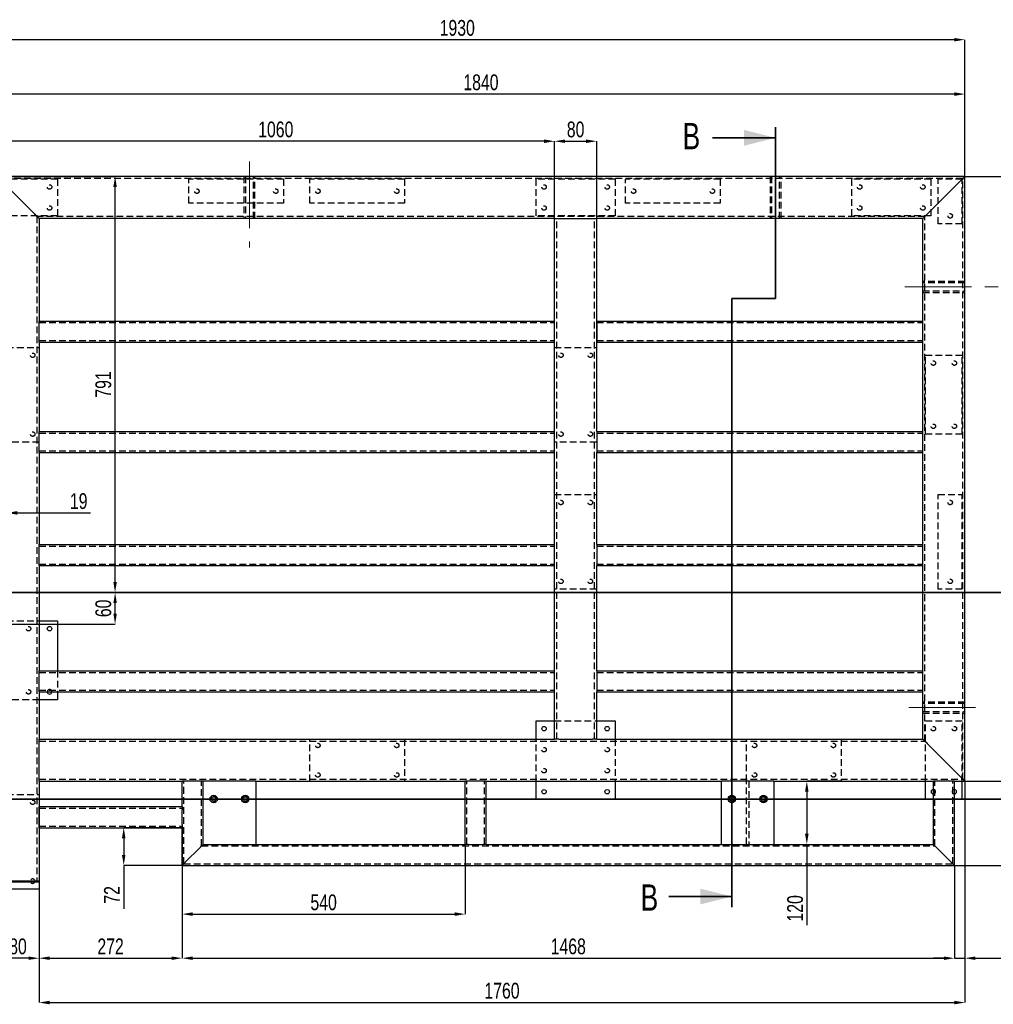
# Model space of a CAD drawing. Header units: millimetres. Extents: x 0 to 841, y 0 to 594.
# Tile 5 of 20: x 154 to 339, y 126 to 313. Entities that reach past the tile are written whole.
import ezdxf

# ---------------------------------------------------------------- set-up
doc = ezdxf.new("R2010")
doc.units = ezdxf.units.MM
doc.header["$PDSIZE"] = -1
doc.linetypes.add('CENTERX2', pattern=[20.32, 12.7, -2.54, 2.54, -2.54])
doc.linetypes.add('HIDDEN', pattern=[1.905, 1.27, -0.635])
for name, color, linetype in [('COTES', 1, 'Continuous'), ('TRAIT-MIXTES', 3, 'CENTERX2'), ('TRAIT-TIRET', 2, 'HIDDEN')]:
    doc.layers.add(name, color=color, linetype=linetype)
doc.layers.add('TRAIT-FORT', color=4, linetype='Continuous', lineweight=25)
doc.styles.add('SLDTEXTSTYLE0', font='TXT', dxfattribs={"width": 0.75})
doc.dimstyles.new('SLDDIMSTYLE0', dxfattribs={"dimtxt": 3, "dimasz": 2, "dimexe": 0, "dimexo": 0.0625, "dimgap": 0.75, "dimtad": 1, "dimdec": 0, "dimlfac": 10, "dimrnd": 1e-09, "dimzin": 12, "dimdsep": 46, "dimtxsty": 'SLDTEXTSTYLE0', "dimsah": 1, "dimcen": 0.09, "dimadec": 0, "dimazin": 3, "dimtfac": 1, "dimtdec": 0, "dimtofl": 0, "dimtmove": 0, "dimatfit": 3, "dimfxl": 1, "dimfrac": 2, "dimtolj": 1, "dimtzin": 12, "dimarcsym": 0})
doc.dimstyles.new('SLDDIMSTYLE1', dxfattribs={"dimtxt": 3, "dimasz": 2, "dimexe": 0, "dimexo": 0.0625, "dimgap": 0.75, "dimtad": 1, "dimdec": 0, "dimlfac": 10, "dimrnd": 1e-09, "dimzin": 12, "dimdsep": 46, "dimtxsty": 'SLDTEXTSTYLE0', "dimsah": 1, "dimcen": 0.09, "dimadec": 0, "dimazin": 3, "dimtfac": 1, "dimtdec": 0, "dimtmove": 0, "dimatfit": 0, "dimfxl": 1, "dimfrac": 2, "dimtolj": 1, "dimtzin": 12, "dimarcsym": 0})

# ---------------------------------------------------------------- blocks, each defined once
blk = doc.blocks.new('_D')
at = {"layer": 'COTES', "color": 0, "lineweight": -2, "transparency": 16777216}
for p, q in [((149.84, 283.74), (149.84, 299.33)), ((331.84, 299.33), (151.84, 299.33)), ((333.84, 283.74), (333.84, 299.33))]:
    blk.add_line(p, q, dxfattribs=at)
at = {"layer": 'COTES', "color": 0, "transparency": 16777216}
for points in [[(151.84, 299.67), (151.84, 299), (149.84, 299.33)], [(331.84, 299.67), (331.84, 299), (333.84, 299.33)]]:
    blk.add_solid(points, dxfattribs=at)
at = {"layer": 'Defpoints', "color": 0, "transparency": 16777216}
for p in [(149.84, 299.33), (149.84, 283.68), (333.84, 283.68)]:
    blk.add_point(p, dxfattribs=at)
at = {"layer": 'COTES', "color": 0, "transparency": 16777216, "insert": (241.84, 303.08), "char_height": 3, "attachment_point": 2, "style": 'SLDTEXTSTYLE0'}
blk.add_mtext('\\A1;1840', dxfattribs=at)
blk = doc.blocks.new('_D_1')
at = {"layer": 'COTES', "color": 0, "lineweight": -2, "transparency": 16777216}
for p, q in [((333.91, 283.68), (355.23, 283.68)), ((355.23, 170.68), (355.23, 281.68)), ((333.91, 168.68), (355.23, 168.68))]:
    blk.add_line(p, q, dxfattribs=at)
at = {"layer": 'COTES', "color": 0, "transparency": 16777216}
for points in [[(354.9, 281.68), (355.56, 281.68), (355.23, 283.68)], [(354.9, 170.68), (355.56, 170.68), (355.23, 168.68)]]:
    blk.add_solid(points, dxfattribs=at)
at = {"layer": 'Defpoints', "color": 0, "transparency": 16777216}
for p in [(333.84, 283.68), (355.23, 283.68), (333.84, 168.68)]:
    blk.add_point(p, dxfattribs=at)
at = {"layer": 'COTES', "color": 0, "transparency": 16777216, "insert": (351.48, 226.18), "char_height": 3, "attachment_point": 2, "rotation": 90, "style": 'SLDTEXTSTYLE0'}
blk.add_mtext('\\A1;1150', dxfattribs=at)
blk = doc.blocks.new('_D_2')
at = {"layer": 'COTES', "color": 0, "lineweight": -2, "transparency": 16777216}
for p, q in [((157.84, 168.61), (157.84, 126.6)), ((333.84, 168.61), (333.84, 126.6)), ((159.84, 126.6), (331.84, 126.6))]:
    blk.add_line(p, q, dxfattribs=at)
at = {"layer": 'COTES', "color": 0, "transparency": 16777216}
for points in [[(159.84, 126.93), (159.84, 126.26), (157.84, 126.6)], [(331.84, 126.93), (331.84, 126.26), (333.84, 126.6)]]:
    blk.add_solid(points, dxfattribs=at)
at = {"layer": 'Defpoints', "color": 0, "transparency": 16777216}
for p in [(157.84, 168.68), (333.84, 168.68), (333.84, 126.6)]:
    blk.add_point(p, dxfattribs=at)
at = {"layer": 'COTES', "color": 0, "transparency": 16777216, "insert": (245.84, 130.35), "char_height": 3, "attachment_point": 2, "style": 'SLDTEXTSTYLE0'}
blk.add_mtext('\\A1;1760', dxfattribs=at)
blk = doc.blocks.new('_D_3')
at = {"layer": 'COTES', "color": 0, "lineweight": -2, "transparency": 16777216}
for p, q in [((140.84, 281.74), (140.84, 309.68)), ((331.84, 309.68), (142.84, 309.68)), ((333.84, 283.74), (333.84, 309.68))]:
    blk.add_line(p, q, dxfattribs=at)
at = {"layer": 'COTES', "color": 0, "transparency": 16777216}
for points in [[(142.84, 310.01), (142.84, 309.35), (140.84, 309.68)], [(331.84, 310.01), (331.84, 309.35), (333.84, 309.68)]]:
    blk.add_solid(points, dxfattribs=at)
at = {"layer": 'Defpoints', "color": 0, "transparency": 16777216}
for p in [(140.84, 309.68), (333.84, 283.68), (140.84, 281.68)]:
    blk.add_point(p, dxfattribs=at)
at = {"layer": 'COTES', "color": 0, "transparency": 16777216, "insert": (237.34, 313.43), "char_height": 3, "attachment_point": 2, "style": 'SLDTEXTSTYLE0'}
blk.add_mtext('\\A1;1930', dxfattribs=at)
blk = doc.blocks.new('_D_7')
at = {"layer": 'COTES', "color": 0, "lineweight": -2, "transparency": 16777216}
for p, q in [((255.84, 251.24), (255.84, 290.37)), ((257.84, 290.37), (261.84, 290.37)), ((263.84, 251.24), (263.84, 290.37))]:
    blk.add_line(p, q, dxfattribs=at)
at = {"layer": 'COTES', "color": 0, "transparency": 16777216}
for points in [[(257.84, 290.71), (257.84, 290.04), (255.84, 290.37)], [(261.84, 290.71), (261.84, 290.04), (263.84, 290.37)]]:
    blk.add_solid(points, dxfattribs=at)
at = {"layer": 'Defpoints', "color": 0, "transparency": 16777216}
for p in [(263.84, 290.37), (255.84, 251.18), (263.84, 251.18)]:
    blk.add_point(p, dxfattribs=at)
at = {"layer": 'COTES', "color": 0, "transparency": 16777216, "insert": (259.84, 294.12), "char_height": 3, "attachment_point": 2, "style": 'SLDTEXTSTYLE0'}
blk.add_mtext('\\A1;80', dxfattribs=at)
blk = doc.blocks.new('_D_8')
at = {"layer": 'COTES', "color": 0, "lineweight": -2, "transparency": 16777216}
for p, q in [((149.84, 283.74), (149.84, 290.37)), ((253.84, 290.37), (151.84, 290.37)), ((255.84, 275.74), (255.84, 290.37))]:
    blk.add_line(p, q, dxfattribs=at)
at = {"layer": 'COTES', "color": 0, "transparency": 16777216}
for points in [[(151.84, 290.71), (151.84, 290.04), (149.84, 290.37)], [(253.84, 290.71), (253.84, 290.04), (255.84, 290.37)]]:
    blk.add_solid(points, dxfattribs=at)
at = {"layer": 'Defpoints', "color": 0, "transparency": 16777216}
for p in [(149.84, 290.37), (149.84, 283.68), (255.84, 275.68)]:
    blk.add_point(p, dxfattribs=at)
at = {"layer": 'COTES', "color": 0, "transparency": 16777216, "insert": (202.84, 294.12), "char_height": 3, "attachment_point": 2, "style": 'SLDTEXTSTYLE0'}
blk.add_mtext('\\A1;1060', dxfattribs=at)
blk = doc.blocks.new('_D_9')
at = {"layer": 'COTES', "color": 0, "lineweight": -2, "transparency": 16777216}
for p, q in [((331.91, 168.68), (355.23, 168.68)), ((355.23, 154.68), (355.23, 166.68)), ((331.91, 152.68), (355.23, 152.68))]:
    blk.add_line(p, q, dxfattribs=at)
at = {"layer": 'COTES', "color": 0, "transparency": 16777216}
for points in [[(354.9, 166.68), (355.56, 166.68), (355.23, 168.68)], [(354.9, 154.68), (355.56, 154.68), (355.23, 152.68)]]:
    blk.add_solid(points, dxfattribs=at)
at = {"layer": 'Defpoints', "color": 0, "transparency": 16777216}
for p in [(331.84, 168.68), (355.23, 168.68), (331.84, 152.68)]:
    blk.add_point(p, dxfattribs=at)
at = {"layer": 'COTES', "color": 0, "transparency": 16777216, "insert": (351.48, 160.68), "char_height": 3, "attachment_point": 2, "rotation": 90, "style": 'SLDTEXTSTYLE0'}
blk.add_mtext('\\A1;160', dxfattribs=at)
blk = doc.blocks.new('_D_10')
at = {"layer": 'COTES', "color": 0, "lineweight": -2, "transparency": 16777216}
for p, q in [((333.84, 168.61), (333.84, 135.03)), ((331.84, 152.61), (331.84, 135.03)), ((329.84, 135.03), (327.84, 135.03)), ((331.84, 135.03), (333.84, 135.03)), ((335.84, 135.03), (345.06, 135.03))]:
    blk.add_line(p, q, dxfattribs=at)
at = {"layer": 'COTES', "color": 0, "transparency": 16777216}
for points in [[(329.84, 135.36), (329.84, 134.7), (331.84, 135.03)], [(335.84, 135.36), (335.84, 134.7), (333.84, 135.03)]]:
    blk.add_solid(points, dxfattribs=at)
at = {"layer": 'Defpoints', "color": 0, "transparency": 16777216}
for p in [(333.84, 168.68), (331.84, 152.68), (333.84, 135.03)]:
    blk.add_point(p, dxfattribs=at)
at = {"layer": 'COTES', "color": 0, "transparency": 16777216, "insert": (342.62, 138.78), "char_height": 3, "attachment_point": 2, "style": 'SLDTEXTSTYLE0'}
blk.add_mtext('\\A1;20', dxfattribs=at)
blk = doc.blocks.new('_D_11')
at = {"layer": 'COTES', "color": 0, "lineweight": -2, "transparency": 16777216}
for p, q in [((185.04, 152.61), (185.04, 135.03)), ((331.84, 152.61), (331.84, 135.03)), ((187.04, 135.03), (329.84, 135.03))]:
    blk.add_line(p, q, dxfattribs=at)
at = {"layer": 'COTES', "color": 0, "transparency": 16777216}
for points in [[(187.04, 135.36), (187.04, 134.7), (185.04, 135.03)], [(329.84, 135.36), (329.84, 134.7), (331.84, 135.03)]]:
    blk.add_solid(points, dxfattribs=at)
at = {"layer": 'Defpoints', "color": 0, "transparency": 16777216}
for p in [(185.04, 152.68), (331.84, 152.68), (331.84, 135.03)]:
    blk.add_point(p, dxfattribs=at)
at = {"layer": 'COTES', "color": 0, "transparency": 16777216, "insert": (258.44, 138.78), "char_height": 3, "attachment_point": 2, "style": 'SLDTEXTSTYLE0'}
blk.add_mtext('\\A1;1468', dxfattribs=at)
blk = doc.blocks.new('_D_12')
at = {"layer": 'COTES', "color": 0, "lineweight": -2, "transparency": 16777216}
for p, q in [((185.04, 159.79), (185.04, 135.03)), ((157.84, 148.11), (157.84, 135.03)), ((159.84, 135.03), (183.04, 135.03))]:
    blk.add_line(p, q, dxfattribs=at)
at = {"layer": 'COTES', "color": 0, "transparency": 16777216}
for points in [[(159.84, 135.36), (159.84, 134.7), (157.84, 135.03)], [(183.04, 135.36), (183.04, 134.7), (185.04, 135.03)]]:
    blk.add_solid(points, dxfattribs=at)
at = {"layer": 'Defpoints', "color": 0, "transparency": 16777216}
for p in [(185.04, 159.85), (157.84, 148.18), (185.04, 135.03)]:
    blk.add_point(p, dxfattribs=at)
at = {"layer": 'COTES', "color": 0, "transparency": 16777216, "insert": (171.44, 138.78), "char_height": 3, "attachment_point": 2, "style": 'SLDTEXTSTYLE0'}
blk.add_mtext('\\A1;272', dxfattribs=at)
blk = doc.blocks.new('_D_14')
at = {"layer": 'COTES', "color": 0, "lineweight": -2, "transparency": 16777216}
for p, q in [((149.84, 148.11), (149.84, 135.03)), ((157.84, 148.11), (157.84, 135.03)), ((155.84, 135.03), (151.84, 135.03))]:
    blk.add_line(p, q, dxfattribs=at)
at = {"layer": 'COTES', "color": 0, "transparency": 16777216}
for points in [[(151.84, 135.36), (151.84, 134.7), (149.84, 135.03)], [(155.84, 135.36), (155.84, 134.7), (157.84, 135.03)]]:
    blk.add_solid(points, dxfattribs=at)
at = {"layer": 'Defpoints', "color": 0, "transparency": 16777216}
for p in [(149.84, 148.18), (157.84, 148.18), (149.84, 135.03)]:
    blk.add_point(p, dxfattribs=at)
at = {"layer": 'COTES', "color": 0, "transparency": 16777216, "insert": (153.84, 138.78), "char_height": 3, "attachment_point": 2, "style": 'SLDTEXTSTYLE0'}
blk.add_mtext('\\A1;80', dxfattribs=at)
blk = doc.blocks.new('_D_19')
at = {"layer": 'COTES', "color": 0, "lineweight": -2, "transparency": 16777216}
for p, q in [((238.84, 156.61), (238.84, 143.41)), ((185.04, 152.61), (185.04, 143.41)), ((187.04, 143.41), (236.84, 143.41))]:
    blk.add_line(p, q, dxfattribs=at)
at = {"layer": 'COTES', "color": 0, "transparency": 16777216}
for points in [[(187.04, 143.75), (187.04, 143.08), (185.04, 143.41)], [(236.84, 143.75), (236.84, 143.08), (238.84, 143.41)]]:
    blk.add_solid(points, dxfattribs=at)
at = {"layer": 'Defpoints', "color": 0, "transparency": 16777216}
for p in [(238.84, 156.68), (185.04, 152.68), (238.84, 143.41)]:
    blk.add_point(p, dxfattribs=at)
at = {"layer": 'COTES', "color": 0, "transparency": 16777216, "insert": (211.94, 147.16), "char_height": 3, "attachment_point": 2, "style": 'SLDTEXTSTYLE0'}
blk.add_mtext('\\A1;540', dxfattribs=at)
blk = doc.blocks.new('_D_20')
at = {"layer": 'COTES', "color": 0, "lineweight": -2, "transparency": 16777216}
for p, q in [((184.98, 159.85), (173.94, 159.85)), ((173.94, 157.85), (173.94, 154.68)), ((184.98, 152.68), (173.94, 152.68)), ((173.94, 152.68), (173.94, 144.44))]:
    blk.add_line(p, q, dxfattribs=at)
at = {"layer": 'COTES', "color": 0, "transparency": 16777216}
for points in [[(173.6, 157.85), (174.27, 157.85), (173.94, 159.85)], [(173.6, 154.68), (174.27, 154.68), (173.94, 152.68)]]:
    blk.add_solid(points, dxfattribs=at)
at = {"layer": 'Defpoints', "color": 0, "transparency": 16777216}
for p in [(185.04, 159.85), (173.94, 152.68), (185.04, 152.68)]:
    blk.add_point(p, dxfattribs=at)
at = {"layer": 'COTES', "color": 0, "transparency": 16777216, "insert": (170.19, 147.07), "char_height": 3, "attachment_point": 2, "rotation": 90, "style": 'SLDTEXTSTYLE0'}
blk.add_mtext('\\A1;72', dxfattribs=at)
blk = doc.blocks.new('_D_21')
at = {"layer": 'COTES', "color": 0, "lineweight": -2, "transparency": 16777216}
for p, q in [((149.78, 283.68), (118.84, 283.68)), ((118.84, 167.3), (118.84, 281.68)), ((190.98, 165.3), (118.84, 165.3))]:
    blk.add_line(p, q, dxfattribs=at)
at = {"layer": 'COTES', "color": 0, "transparency": 16777216}
for points in [[(118.51, 281.68), (119.18, 281.68), (118.84, 283.68)], [(118.51, 167.3), (119.18, 167.3), (118.84, 165.3)]]:
    blk.add_solid(points, dxfattribs=at)
at = {"layer": 'Defpoints', "color": 0, "transparency": 16777216}
for p in [(118.84, 283.68), (149.84, 283.68), (191.04, 165.3)]:
    blk.add_point(p, dxfattribs=at)
at = {"layer": 'COTES', "color": 0, "transparency": 16777216, "insert": (115.09, 224.49), "char_height": 3, "attachment_point": 2, "rotation": 90, "style": 'SLDTEXTSTYLE0'}
blk.add_mtext('\\A1;1184', dxfattribs=at)
blk = doc.blocks.new('_D_22')
at = {"layer": 'COTES', "color": 0, "lineweight": -2, "transparency": 16777216}
for p, q in [((151.77, 204.55), (172.3, 204.55)), ((172.3, 200.55), (172.3, 202.55)), ((151.77, 198.55), (172.3, 198.55))]:
    blk.add_line(p, q, dxfattribs=at)
at = {"layer": 'COTES', "color": 0, "transparency": 16777216}
for points in [[(171.97, 202.55), (172.63, 202.55), (172.3, 204.55)], [(171.97, 200.55), (172.63, 200.55), (172.3, 198.55)]]:
    blk.add_solid(points, dxfattribs=at)
at = {"layer": 'Defpoints', "color": 0, "transparency": 16777216}
for p in [(151.71, 204.55), (172.3, 204.55), (151.71, 198.55)]:
    blk.add_point(p, dxfattribs=at)
at = {"layer": 'COTES', "color": 0, "transparency": 16777216, "insert": (168.55, 201.55), "char_height": 3, "attachment_point": 2, "rotation": 90, "style": 'SLDTEXTSTYLE0'}
blk.add_mtext('\\A1;60', dxfattribs=at)
blk = doc.blocks.new('_D_23')
at = {"layer": 'COTES', "color": 0, "lineweight": -2, "transparency": 16777216}
for p, q in [((149.91, 283.68), (172.3, 283.68)), ((172.3, 206.55), (172.3, 281.68)), ((151.77, 204.55), (172.3, 204.55))]:
    blk.add_line(p, q, dxfattribs=at)
at = {"layer": 'COTES', "color": 0, "transparency": 16777216}
for points in [[(171.97, 281.68), (172.63, 281.68), (172.3, 283.68)], [(171.97, 206.55), (172.63, 206.55), (172.3, 204.55)]]:
    blk.add_solid(points, dxfattribs=at)
at = {"layer": 'Defpoints', "color": 0, "transparency": 16777216}
for p in [(149.84, 283.68), (172.3, 283.68), (151.71, 204.55)]:
    blk.add_point(p, dxfattribs=at)
at = {"layer": 'COTES', "color": 0, "transparency": 16777216, "insert": (168.55, 244.12), "char_height": 3, "attachment_point": 2, "rotation": 90, "style": 'SLDTEXTSTYLE0'}
blk.add_mtext('\\A1;791', dxfattribs=at)
blk = doc.blocks.new('_D_24')
at = {"layer": 'COTES', "color": 0, "lineweight": -2, "transparency": 16777216}
for p, q in [((149.84, 283.61), (149.84, 219.7)), ((147.84, 219.7), (145.84, 219.7)), ((149.84, 219.7), (151.71, 219.7)), ((151.71, 204.62), (151.71, 219.7)), ((153.71, 219.7), (167.63, 219.7))]:
    blk.add_line(p, q, dxfattribs=at)
at = {"layer": 'COTES', "color": 0, "transparency": 16777216}
for points in [[(147.84, 220.04), (147.84, 219.37), (149.84, 219.7)], [(153.71, 220.04), (153.71, 219.37), (151.71, 219.7)]]:
    blk.add_solid(points, dxfattribs=at)
at = {"layer": 'Defpoints', "color": 0, "transparency": 16777216}
for p in [(149.84, 283.68), (149.84, 219.7), (151.71, 204.55)]:
    blk.add_point(p, dxfattribs=at)
at = {"layer": 'COTES', "color": 0, "transparency": 16777216, "insert": (165.38, 223.45), "char_height": 3, "attachment_point": 2, "style": 'SLDTEXTSTYLE0'}
blk.add_mtext('\\A1;19', dxfattribs=at)
blk = doc.blocks.new('_D_25')
at = {"layer": 'COTES', "color": 0, "lineweight": -2, "transparency": 16777216}
for p, q in [((310.28, 168.68), (303.79, 168.68)), ((303.79, 166.68), (303.79, 158.68)), ((297.61, 156.68), (303.79, 156.68)), ((303.79, 156.68), (303.79, 141.32))]:
    blk.add_line(p, q, dxfattribs=at)
at = {"layer": 'COTES', "color": 0, "transparency": 16777216}
for points in [[(303.45, 166.68), (304.12, 166.68), (303.79, 168.68)], [(303.45, 158.68), (304.12, 158.68), (303.79, 156.68)]]:
    blk.add_solid(points, dxfattribs=at)
at = {"layer": 'Defpoints', "color": 0, "transparency": 16777216}
for p in [(310.34, 168.68), (297.54, 156.68), (303.79, 156.68)]:
    blk.add_point(p, dxfattribs=at)
at = {"layer": 'COTES', "color": 0, "transparency": 16777216, "insert": (300.04, 144.51), "char_height": 3, "attachment_point": 2, "rotation": 90, "style": 'SLDTEXTSTYLE0'}
blk.add_mtext('\\A1;120', dxfattribs=at)

msp = doc.modelspace()

# ---------------------------------------------------------------- linework, layer by layer
at = {"lineweight": 35}
for p, q in [((297.84, 293.02), (297.84, 260.47)), ((285.84, 291.02), (297.84, 291.02)), ((297.84, 260.47), (289.54, 260.47)), ((289.54, 144.76), (289.54, 260.47)), ((344.5, 204.55), (132.66, 204.55)), ((366.73, 165.3), (130.94, 165.3)), ((277.54, 146.76), (289.54, 146.76))]:
    msp.add_line(p, q, dxfattribs=at)
at = {"lineweight": 18}
for centre in [(191.04, 165.3), (197.04, 165.3), (289.54, 165.3), (295.54, 165.3)]:
    msp.add_arc(centre, 0.5, 255, 195, dxfattribs=at)
at = {"lineweight": 35}
for points in [[(297.84, 291.02), (291.84, 292.52), (291.84, 289.52)], [(289.54, 146.76), (283.54, 148.26), (283.54, 145.26)]]:
    msp.add_solid(points, dxfattribs=at)
at = {"layer": 'TRAIT-FORT', "lineweight": 25}
for p, q in [((333.84, 283.68), (149.84, 283.68)), ((150.64, 282.88), (157.04, 276.48)), ((333.04, 282.88), (326.64, 276.48)), ((333.84, 168.68), (333.84, 283.68)), ((157.84, 275.68), (157.84, 256.18)), ((255.84, 275.68), (157.84, 275.68)), ((255.84, 256.18), (255.84, 275.68)), ((255.84, 275.68), (256.64, 275.68)), ((256.64, 275.68), (263.04, 275.68)), ((263.04, 275.68), (263.84, 275.68)), ((325.84, 275.68), (263.84, 275.68)), ((263.84, 256.18), (263.84, 275.68)), ((325.84, 256.18), (325.84, 275.68)), ((157.84, 256.18), (255.84, 256.18)), ((157.84, 255.58), (157.84, 256.18)), ((157.84, 252.78), (157.84, 255.58)), ((255.84, 255.58), (255.84, 256.18)), ((255.84, 252.78), (255.84, 255.58)), ((263.84, 256.18), (263.84, 255.58)), ((263.84, 256.18), (325.84, 256.18)), ((263.84, 255.58), (263.84, 252.78)), ((325.84, 255.58), (325.84, 256.18)), ((325.84, 252.78), (325.84, 255.58)), ((157.84, 252.18), (157.84, 252.78)), ((255.84, 252.18), (255.84, 252.78)), ((263.84, 252.78), (263.84, 252.18)), ((325.84, 252.18), (325.84, 252.78)), ((157.84, 252.18), (157.84, 235.18)), ((157.84, 252.18), (255.84, 252.18)), ((255.84, 235.18), (255.84, 252.18)), ((263.84, 252.18), (325.84, 252.18)), ((263.84, 235.18), (263.84, 252.18)), ((325.84, 235.18), (325.84, 252.18)), ((157.84, 235.18), (255.84, 235.18)), ((157.84, 234.58), (157.84, 235.18)), ((157.84, 231.78), (157.84, 234.58)), ((255.84, 234.58), (255.84, 235.18)), ((255.84, 231.78), (255.84, 234.58)), ((263.84, 235.18), (325.84, 235.18)), ((263.84, 235.18), (263.84, 234.58)), ((263.84, 234.58), (263.84, 231.78)), ((325.84, 234.58), (325.84, 235.18)), ((325.84, 231.78), (325.84, 234.58)), ((157.84, 231.18), (157.84, 231.78)), ((157.84, 231.18), (157.84, 213.68)), ((157.84, 231.18), (255.84, 231.18)), ((255.84, 231.18), (255.84, 231.78)), ((255.84, 213.68), (255.84, 231.18)), ((263.84, 231.78), (263.84, 231.18)), ((263.84, 231.18), (325.84, 231.18)), ((263.84, 213.68), (263.84, 231.18)), ((325.84, 231.18), (325.84, 231.78)), ((325.84, 213.68), (325.84, 231.18)), ((157.84, 213.68), (255.84, 213.68)), ((157.84, 213.08), (157.84, 213.68)), ((255.84, 213.08), (255.84, 213.68)), ((263.84, 213.68), (263.84, 213.08)), ((263.84, 213.68), (325.84, 213.68)), ((325.84, 213.08), (325.84, 213.68)), ((157.84, 210.28), (157.84, 213.08)), ((255.84, 210.28), (255.84, 213.08)), ((263.84, 213.08), (263.84, 210.28)), ((325.84, 210.28), (325.84, 213.08)), ((157.84, 209.68), (157.84, 210.28)), ((255.84, 209.68), (255.84, 210.28)), ((263.84, 210.28), (263.84, 209.68)), ((325.84, 209.68), (325.84, 210.28)), ((157.84, 209.68), (157.84, 189.68)), ((157.84, 209.68), (255.84, 209.68)), ((255.84, 189.68), (255.84, 209.68)), ((263.84, 209.68), (325.84, 209.68)), ((263.84, 189.68), (263.84, 209.68)), ((325.84, 189.68), (325.84, 209.68)), ((157.84, 199.18), (161.34, 199.18)), ((161.34, 199.18), (161.34, 189.68)), ((157.84, 189.68), (255.84, 189.68)), ((157.84, 189.08), (157.84, 189.68)), ((255.84, 189.08), (255.84, 189.68)), ((263.84, 189.68), (325.84, 189.68)), ((263.84, 189.68), (263.84, 189.08)), ((325.84, 189.08), (325.84, 189.68)), ((157.84, 186.28), (157.84, 189.08)), ((255.84, 186.28), (255.84, 189.08)), ((263.84, 189.08), (263.84, 186.28)), ((325.84, 186.28), (325.84, 189.08)), ((157.84, 185.68), (157.84, 186.28)), ((157.84, 185.68), (255.84, 185.68)), ((157.84, 185.68), (157.84, 176.68)), ((161.34, 185.68), (161.34, 184.18)), ((255.84, 185.68), (255.84, 186.28)), ((255.84, 176.68), (255.84, 185.68)), ((263.84, 186.28), (263.84, 185.68)), ((263.84, 185.68), (325.84, 185.68)), ((263.84, 176.68), (263.84, 185.68)), ((325.84, 185.68), (325.84, 186.28)), ((325.84, 176.68), (325.84, 185.68)), ((161.34, 184.18), (157.84, 184.18)), ((252.34, 180.18), (255.84, 180.18)), ((252.34, 176.68), (252.34, 180.18)), ((263.84, 180.18), (267.34, 180.18)), ((267.34, 180.18), (267.34, 176.68)), ((157.84, 175.88), (157.84, 176.68)), ((157.84, 176.68), (255.84, 176.68)), ((256.64, 176.68), (255.84, 176.68)), ((256.64, 176.68), (263.04, 176.68)), ((263.84, 176.68), (263.04, 176.68)), ((263.84, 176.68), (325.84, 176.68)), ((157.84, 169.48), (157.84, 175.88)), ((333.04, 169.48), (326.64, 175.88)), ((157.84, 168.68), (157.84, 169.48)), ((157.84, 168.68), (157.84, 163.85)), ((157.84, 168.68), (185.04, 168.68)), ((185.04, 163.85), (185.04, 168.68)), ((185.64, 168.68), (185.04, 168.68)), ((188.44, 168.68), (185.64, 168.68)), ((189.04, 168.68), (188.44, 168.68)), ((189.04, 156.68), (189.04, 168.68)), ((199.04, 168.68), (189.04, 168.68)), ((199.04, 168.68), (199.04, 156.68)), ((199.04, 168.68), (238.84, 168.68)), ((238.84, 156.68), (238.84, 168.68)), ((239.44, 168.68), (238.84, 168.68)), ((242.24, 168.68), (239.44, 168.68)), ((242.84, 168.68), (242.24, 168.68)), ((242.84, 156.68), (242.84, 168.68)), ((242.84, 168.68), (287.54, 168.68)), ((252.34, 165.18), (252.34, 168.68)), ((267.34, 168.68), (267.34, 165.18)), ((287.54, 156.68), (287.54, 168.68)), ((297.54, 168.68), (287.54, 168.68)), ((297.54, 168.68), (297.54, 156.68)), ((297.54, 168.68), (327.84, 168.68)), ((326.34, 165.18), (326.34, 168.68)), ((327.84, 156.68), (327.84, 168.68)), ((328.44, 168.68), (327.84, 168.68)), ((331.24, 168.68), (328.44, 168.68)), ((331.84, 168.68), (331.24, 168.68)), ((331.84, 152.68), (331.84, 168.68)), ((331.84, 168.68), (333.84, 168.68)), ((333.34, 165.18), (333.34, 168.68)), ((267.34, 165.18), (252.34, 165.18)), ((327.84, 165.18), (326.34, 165.18)), ((333.34, 165.18), (331.84, 165.18)), ((157.84, 163.25), (157.84, 163.85)), ((157.84, 163.85), (185.04, 163.85)), ((157.84, 160.45), (157.84, 163.25)), ((185.04, 163.85), (185.04, 163.25)), ((185.04, 160.45), (185.04, 163.25)), ((157.84, 159.85), (157.84, 160.45)), ((157.84, 159.85), (157.84, 149.68)), ((157.84, 159.85), (185.04, 159.85)), ((185.04, 160.45), (185.04, 159.85)), ((185.04, 152.68), (185.04, 159.85)), ((188.44, 156.08), (185.64, 153.28)), ((189.04, 156.68), (199.04, 156.68)), ((199.04, 156.68), (238.84, 156.68)), ((239.44, 156.68), (238.84, 156.68)), ((239.44, 156.68), (242.24, 156.68)), ((242.84, 156.68), (242.24, 156.68)), ((242.84, 156.68), (287.54, 156.68)), ((287.54, 156.68), (297.54, 156.68)), ((297.54, 156.68), (327.84, 156.68)), ((331.24, 153.28), (328.44, 156.08)), ((185.04, 152.68), (331.84, 152.68)), ((157.84, 148.18), (149.84, 148.18)), ((157.04, 149.68), (150.64, 149.68)), ((157.04, 149.48), (150.64, 149.48)), ((157.84, 149.68), (157.04, 149.68)), ((157.84, 149.48), (157.04, 149.48)), ((157.84, 149.48), (157.84, 149.68)), ((157.84, 149.48), (157.84, 148.18))]:
    msp.add_line(p, q, dxfattribs=at)
at = {"layer": 'TRAIT-FORT', "lineweight": 25, "flags": 128}
for points in [[(333.84, 283.68), (333.83, 283.66), (333.78, 283.62), (333.71, 283.54), (333.61, 283.44), (333.49, 283.32), (333.35, 283.18), (333.2, 283.03), (333.04, 282.88)], [(333.04, 282.88), (333.2, 283.03), (333.35, 283.18), (333.49, 283.32), (333.61, 283.44), (333.71, 283.54), (333.78, 283.62), (333.83, 283.66), (333.84, 283.68)], [(157.04, 276.48), (157.18, 276.34), (157.32, 276.2), (157.44, 276.08), (157.56, 275.96), (157.66, 275.86), (157.74, 275.78), (157.79, 275.73), (157.83, 275.69), (157.84, 275.68)], [(157.84, 275.68), (157.83, 275.69), (157.79, 275.73), (157.74, 275.78), (157.66, 275.86), (157.56, 275.96), (157.44, 276.08), (157.32, 276.2), (157.18, 276.34), (157.04, 276.48)], [(326.64, 276.48), (326.49, 276.32), (326.34, 276.17), (326.2, 276.03), (326.08, 275.91), (325.98, 275.81), (325.9, 275.74), (325.86, 275.69), (325.84, 275.68)], [(325.84, 275.68), (325.86, 275.69), (325.89, 275.73), (325.95, 275.78), (326.03, 275.86), (326.13, 275.96), (326.24, 276.08), (326.37, 276.2), (326.5, 276.34), (326.64, 276.48)], [(326.64, 175.88), (326.5, 176.02), (326.37, 176.15), (326.24, 176.28), (326.13, 176.39), (326.03, 176.49), (325.95, 176.57), (325.89, 176.63), (325.86, 176.66), (325.84, 176.68)], [(333.84, 168.68), (333.83, 168.69), (333.78, 168.74), (333.71, 168.81), (333.61, 168.91), (333.49, 169.03), (333.35, 169.17), (333.2, 169.32), (333.04, 169.48)], [(333.04, 169.48), (333.2, 169.32), (333.35, 169.17), (333.49, 169.03), (333.61, 168.91), (333.71, 168.81), (333.78, 168.74), (333.83, 168.69), (333.84, 168.68)], [(189.04, 156.68), (189.03, 156.67), (189.01, 156.64), (188.96, 156.6), (188.9, 156.54), (188.83, 156.46), (188.74, 156.38), (188.65, 156.28), (188.55, 156.18), (188.44, 156.08)], [(328.44, 156.08), (328.34, 156.18), (328.24, 156.28), (328.14, 156.38), (328.06, 156.46), (327.98, 156.54), (327.92, 156.6), (327.88, 156.64), (327.85, 156.67), (327.84, 156.68)], [(328.44, 156.08), (328.34, 156.18), (328.24, 156.28), (328.14, 156.38), (328.06, 156.46), (327.98, 156.54), (327.92, 156.6), (327.88, 156.64), (327.85, 156.67), (327.84, 156.68)], [(185.64, 153.28), (185.53, 153.16), (185.41, 153.05), (185.31, 152.94), (185.22, 152.85), (185.14, 152.78), (185.09, 152.72), (185.05, 152.69), (185.04, 152.68)], [(185.64, 153.28), (185.54, 153.17), (185.44, 153.07), (185.34, 152.98), (185.26, 152.89), (185.18, 152.82), (185.12, 152.76), (185.08, 152.71), (185.05, 152.69), (185.04, 152.68)], [(331.84, 152.68), (331.83, 152.69), (331.81, 152.71), (331.76, 152.76), (331.7, 152.82), (331.63, 152.89), (331.54, 152.98), (331.45, 153.07), (331.35, 153.17), (331.24, 153.28)], [(331.84, 152.68), (331.83, 152.69), (331.81, 152.71), (331.76, 152.76), (331.7, 152.82), (331.63, 152.89), (331.54, 152.98), (331.45, 153.07), (331.35, 153.17), (331.24, 153.28)]]:
    msp.add_lwpolyline(points, dxfattribs=at)
at = {"layer": 'TRAIT-FORT', "lineweight": 25}
for centre, radius in [((159.84, 197.68), 0.425), ((253.84, 178.68), 0.425), ((265.84, 178.68), 0.425), ((253.84, 166.68), 0.425), ((265.84, 166.68), 0.425), ((191.04, 165.3), 0.7), ((191.04, 165.3), 0.425), ((197.04, 165.3), 0.7), ((197.04, 165.3), 0.425), ((289.54, 165.3), 0.7), ((289.54, 165.3), 0.425), ((295.54, 165.3), 0.7), ((295.54, 165.3), 0.425)]:
    msp.add_circle(centre, radius, dxfattribs=at)
for centre, radius, start, end in [((159.84, 185.68), 0.425, 180, 0), ((446.57, 296.61), 170.17, 224.8096, 225.1904), ((327.84, 166.68), 0.425, 90, 270), ((331.84, 166.68), 0.425, 270, 90), ((-44.17, 389.32), 329.41, 314.9217, 315.0692), ((156.64, 149.68), 0.425, 208.0725, 331.9275)]:
    msp.add_arc(centre, radius, start, end, dxfattribs=at)
at = {"layer": 'TRAIT-MIXTES', "lineweight": 18}
for p, q in [((197.84, 286.52), (197.84, 270.16)), ((322.41, 262.68), (341.37, 262.68)), ((323.18, 182.68), (338.24, 182.68))]:
    msp.add_line(p, q, dxfattribs=at)
at = {"layer": 'TRAIT-TIRET'}
for p, q in [((161.34, 283.18), (149.84, 283.18)), ((333.44, 283.28), (150.24, 283.28)), ((161.34, 283.18), (161.34, 276.18)), ((204.34, 283.18), (186.34, 283.18)), ((186.34, 278.58), (186.34, 283.18)), ((196.79, 283.68), (196.79, 275.68)), ((196.79, 283.68), (196.79, 283.28)), ((197.09, 283.68), (197.09, 275.68)), ((198.59, 275.68), (198.59, 283.68)), ((198.89, 275.68), (198.89, 283.68)), ((198.89, 283.28), (198.89, 283.68)), ((204.34, 283.18), (204.34, 278.58)), ((209.34, 278.58), (209.34, 283.18)), ((227.34, 283.18), (209.34, 283.18)), ((227.34, 283.18), (227.34, 278.58)), ((267.34, 283.18), (252.34, 283.18)), ((252.34, 276.18), (252.34, 283.18)), ((267.34, 283.18), (267.34, 276.18)), ((269.34, 278.58), (269.34, 283.18)), ((287.34, 283.18), (269.34, 283.18)), ((287.34, 283.18), (287.34, 278.58)), ((296.79, 283.68), (296.79, 275.68)), ((296.79, 283.68), (296.79, 283.28)), ((297.09, 283.68), (297.09, 275.68)), ((298.59, 275.68), (298.59, 283.68)), ((298.89, 275.68), (298.89, 283.68)), ((298.89, 283.28), (298.89, 283.68)), ((312.34, 276.18), (312.34, 283.18)), ((327.34, 283.18), (312.34, 283.18)), ((327.34, 283.18), (327.34, 276.18)), ((333.34, 283.18), (328.74, 283.18)), ((328.74, 274.68), (328.74, 283.18)), ((333.34, 274.68), (333.34, 283.18)), ((333.44, 169.08), (333.44, 283.28)), ((204.34, 278.58), (186.34, 278.58)), ((227.34, 278.58), (209.34, 278.58)), ((287.34, 278.58), (269.34, 278.58)), ((161.34, 276.18), (149.84, 276.18)), ((157.44, 276.08), (157.44, 149.68)), ((326.24, 276.08), (157.44, 276.08)), ((196.79, 276.08), (196.79, 275.68)), ((198.89, 275.68), (198.89, 276.08)), ((267.34, 276.18), (252.34, 276.18)), ((256.24, 176.68), (256.24, 275.68)), ((263.44, 176.68), (263.44, 275.68)), ((296.79, 276.08), (296.79, 275.68)), ((298.89, 275.68), (298.89, 276.08)), ((327.34, 276.18), (312.34, 276.18)), ((326.24, 176.28), (326.24, 276.08)), ((333.34, 274.68), (328.74, 274.68)), ((333.84, 263.73), (325.84, 263.73)), ((326.24, 263.73), (325.84, 263.73)), ((333.84, 263.43), (325.84, 263.43)), ((333.84, 263.73), (333.44, 263.73)), ((325.84, 261.93), (333.84, 261.93)), ((325.84, 261.63), (333.84, 261.63)), ((325.84, 261.63), (326.24, 261.63)), ((333.44, 261.63), (333.84, 261.63)), ((157.84, 255.88), (255.84, 255.88)), ((263.84, 255.88), (325.84, 255.88)), ((149.84, 251.18), (157.84, 251.18)), ((157.84, 252.48), (255.84, 252.48)), ((255.84, 251.18), (263.84, 251.18)), ((263.84, 252.48), (325.84, 252.48)), ((326.34, 234.68), (326.34, 249.68)), ((326.34, 249.68), (333.34, 249.68)), ((333.34, 234.68), (333.34, 249.68)), ((157.84, 234.88), (255.84, 234.88)), ((263.84, 234.88), (325.84, 234.88)), ((333.34, 234.68), (326.34, 234.68)), ((157.84, 233.18), (149.84, 233.18)), ((263.84, 233.18), (255.84, 233.18)), ((157.84, 231.48), (255.84, 231.48)), ((263.84, 231.48), (325.84, 231.48)), ((255.84, 223.18), (263.84, 223.18)), ((328.74, 205.18), (328.74, 223.18)), ((328.74, 223.18), (333.34, 223.18)), ((333.34, 205.18), (333.34, 223.18)), ((157.84, 213.38), (255.84, 213.38)), ((263.84, 213.38), (325.84, 213.38)), ((157.84, 209.98), (255.84, 209.98)), ((263.84, 209.98), (325.84, 209.98)), ((263.84, 205.18), (255.84, 205.18)), ((333.34, 205.18), (328.74, 205.18)), ((149.84, 199.18), (157.84, 199.18)), ((157.84, 189.38), (255.84, 189.38)), ((161.34, 189.68), (161.34, 185.68)), ((263.84, 189.38), (325.84, 189.38)), ((157.84, 185.98), (255.84, 185.98)), ((263.84, 185.98), (325.84, 185.98)), ((157.84, 184.18), (149.84, 184.18)), ((333.84, 183.73), (325.84, 183.73)), ((326.24, 183.73), (325.84, 183.73)), ((333.84, 183.73), (333.44, 183.73)), ((333.84, 183.43), (325.84, 183.43)), ((325.84, 181.93), (333.84, 181.93)), ((325.84, 181.63), (333.84, 181.63)), ((325.84, 181.63), (326.24, 181.63)), ((333.44, 181.63), (333.84, 181.63)), ((255.84, 180.18), (263.84, 180.18)), ((326.34, 168.68), (326.34, 180.18)), ((326.34, 180.18), (333.34, 180.18)), ((333.34, 168.68), (333.34, 180.18)), ((157.84, 176.28), (326.24, 176.28)), ((209.34, 168.68), (209.34, 176.68)), ((227.34, 176.68), (227.34, 168.68)), ((252.34, 168.68), (252.34, 176.68)), ((267.34, 176.68), (267.34, 168.68)), ((292.34, 168.68), (292.34, 176.68)), ((310.34, 176.68), (310.34, 168.68)), ((157.84, 169.08), (333.44, 169.08)), ((185.34, 152.98), (185.34, 168.68)), ((188.74, 156.38), (188.74, 168.68)), ((189.04, 156.68), (189.04, 168.68)), ((239.14, 156.68), (239.14, 168.68)), ((242.54, 156.68), (242.54, 168.68)), ((292.29, 156.68), (292.29, 168.68)), ((292.79, 168.68), (292.79, 156.68)), ((328.14, 156.38), (328.14, 168.68)), ((331.54, 152.98), (331.54, 168.68)), ((149.84, 166.18), (157.84, 166.18)), ((331.84, 165.18), (327.84, 165.18)), ((157.84, 163.55), (185.04, 163.55)), ((157.84, 160.15), (185.04, 160.15)), ((188.74, 156.38), (328.14, 156.38)), ((185.34, 152.98), (331.54, 152.98))]:
    msp.add_line(p, q, dxfattribs=at)
at = {"layer": 'TRAIT-TIRET', "flags": 128}
msp.add_lwpolyline([(156.27, 149.48), (156.24, 149.55), (156.22, 149.68)], dxfattribs=at)
at = {"layer": 'TRAIT-TIRET'}
for centre in [(159.84, 281.68), (187.84, 280.88), (202.84, 280.88), (210.84, 280.88), (225.84, 280.88), (253.84, 281.68), (265.84, 281.68), (270.84, 280.88), (285.84, 280.88), (313.84, 281.68), (325.84, 281.68), (159.84, 277.68), (253.84, 277.68), (265.84, 277.68), (313.84, 277.68), (325.84, 277.68), (331.04, 276.18), (156.64, 249.68), (257.04, 249.68), (262.64, 249.68), (327.84, 248.18), (331.84, 248.18), (327.84, 236.18), (331.84, 236.18), (156.64, 234.68), (257.04, 234.68), (262.64, 234.68), (257.04, 221.68), (262.64, 221.68), (331.04, 221.68), (257.04, 206.68), (262.64, 206.68), (331.04, 206.68), (155.84, 197.68), (155.84, 185.68), (327.84, 178.68), (331.84, 178.68), (210.84, 175.48), (225.84, 175.48), (253.84, 174.68), (265.84, 174.68), (293.84, 175.48), (308.84, 175.48), (253.84, 170.68), (265.84, 170.68), (210.84, 169.88), (225.84, 169.88), (293.84, 169.88), (308.84, 169.88), (156.64, 164.68)]:
    msp.add_circle(centre, 0.425, dxfattribs=at)
for centre, start, end in [((159.84, 185.68), 90, 180), ((159.84, 185.68), 0, 90), ((327.84, 166.68), 270, 90), ((331.84, 166.68), 90, 270), ((156.64, 149.68), 331.9275, 180)]:
    msp.add_arc(centre, 0.425, start, end, dxfattribs=at)

# ---------------------------------------------------------------- texts
at = {"char_height": 5, "attachment_point": 1, "style": 'SLDTEXTSTYLE0'}
for insert in [(280.17, 293.85), (272.2, 149.07)]:
    msp.add_mtext('B', dxfattribs=dict(at, insert=insert))

# ---------------------------------------------------------------- dimensions: what is measured, and where the dimension line sits
at = {"layer": 'COTES'}
for base, p1, p2, dimstyle, picture, middle in [((140.84, 309.68), (333.84, 283.68), (140.84, 281.68), 'SLDDIMSTYLE0', '_D_3', (237.34, 309.68)), ((149.84, 299.33), (333.84, 283.68), (149.84, 283.68), 'SLDDIMSTYLE0', '_D', (241.84, 299.33)), ((149.84, 290.37), (255.84, 275.68), (149.84, 283.68), 'SLDDIMSTYLE0', '_D_8', (202.84, 290.37)), ((263.84, 290.37), (255.84, 251.18), (263.84, 251.18), 'SLDDIMSTYLE0', '_D_7', (259.84, 290.37)), ((149.84, 219.7), (151.71, 204.55), (149.84, 283.68), 'SLDDIMSTYLE1', '_D_24', (165.38, 219.7)), ((333.84, 126.6), (157.84, 168.68), (333.84, 168.68), 'SLDDIMSTYLE0', '_D_2', (245.84, 126.6)), ((333.84, 135.03), (331.84, 152.68), (333.84, 168.68), 'SLDDIMSTYLE1', '_D_10', (342.62, 135.03)), ((185.04, 135.03), (157.84, 148.18), (185.04, 159.85), 'SLDDIMSTYLE0', '_D_12', (171.44, 135.03)), ((149.84, 135.03), (157.84, 148.18), (149.84, 148.18), 'SLDDIMSTYLE0', '_D_14', (153.84, 135.03))]:
    dim = msp.add_linear_dim(base=base, p1=p1, p2=p2, dimstyle=dimstyle, dxfattribs=at)
    dim.commit()
    dim.dimension.update_dxf_attribs({"geometry": picture, "text_midpoint": middle, "dimtype": 160})
for base, p1, p2, angle, dimstyle, picture, middle in [((118.84, 283.68), (191.04, 165.3), (149.84, 283.68), 90, 'SLDDIMSTYLE0', '_D_21', (118.84, 224.49)), ((172.3, 283.68), (151.71, 204.55), (149.84, 283.68), 90, 'SLDDIMSTYLE0', '_D_23', (172.3, 244.12)), ((355.23, 283.68), (333.84, 168.68), (333.84, 283.68), 90, 'SLDDIMSTYLE0', '_D_1', (355.23, 226.18)), ((172.3, 204.55), (151.71, 198.55), (151.71, 204.55), 90, 'SLDDIMSTYLE1', '_D_22', (172.3, 201.55)), ((303.79, 156.68), (310.34, 168.68), (297.54, 156.68), 90, 'SLDDIMSTYLE0', '_D_25', (303.79, 144.51)), ((355.23, 168.68), (331.84, 152.68), (331.84, 168.68), 90, 'SLDDIMSTYLE0', '_D_9', (355.23, 160.68)), ((173.94, 152.68), (185.04, 159.85), (185.04, 152.68), 90, 'SLDDIMSTYLE0', '_D_20', (173.94, 147.07)), ((331.84, 135.03), (185.04, 152.68), (331.84, 152.68), 0, 'SLDDIMSTYLE0', '_D_11', (258.44, 135.03))]:
    dim = msp.add_linear_dim(base=base, p1=p1, p2=p2, angle=angle, dimstyle=dimstyle, dxfattribs=at)
    dim.commit()
    dim.dimension.update_dxf_attribs({"geometry": picture, "text_midpoint": middle, "dimtype": 160})
dim = msp.add_linear_dim(base=(238.84, 143.41), p1=(185.04, 152.68), p2=(238.84, 156.68), text='540', dimstyle='SLDDIMSTYLE0', dxfattribs=at)
dim.commit()
dim.dimension.update_dxf_attribs({"geometry": '_D_19', "text_midpoint": (211.94, 143.41), "dimtype": 160})

doc.saveas('drawing.dxf')
